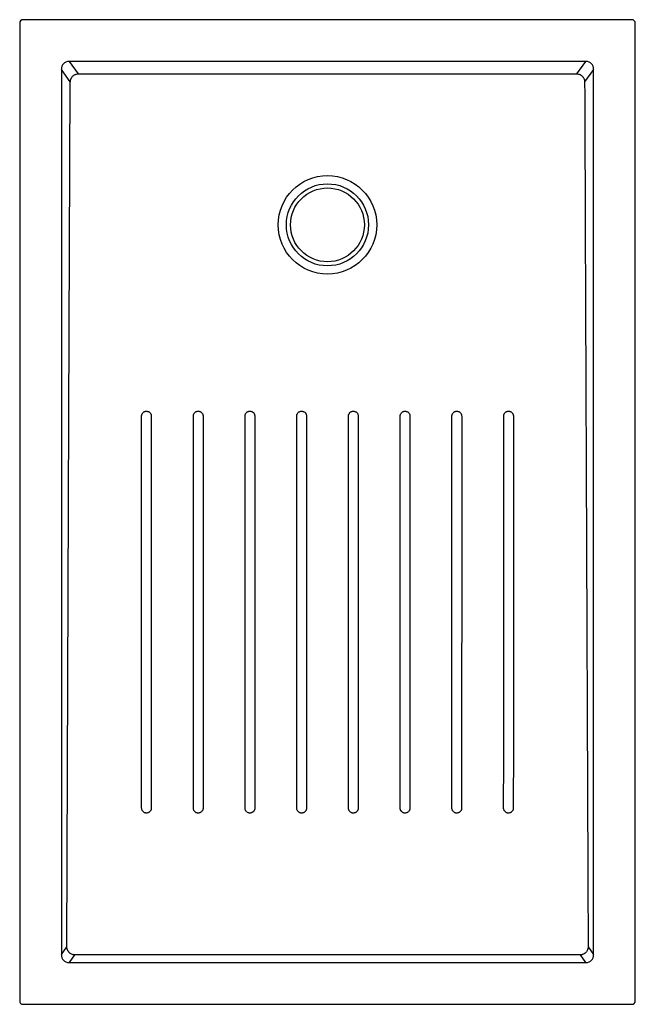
# Model space of a CAD drawing. Header units: millimetres. Extents: x 3998.24 to 3998.99, y 2478.96 to 2480.16.
import ezdxf

# ---------------------------------------------------------------- set-up
doc = ezdxf.new("R2010")
doc.units = ezdxf.units.MM
doc.layers.add('SANINDUSA', color=3, linetype='Continuous')

msp = doc.modelspace()

# ---------------------------------------------------------------- linework, layer by layer
at = {"layer": 'SANINDUSA'}
for p, q in [((3998.2385, 2480.1551), (3998.2385, 2478.9631)), ((3998.9845, 2480.1591), (3998.2425, 2480.1591)), ((3998.9885, 2478.9631), (3998.9885, 2480.1551)), ((3998.9284, 2480.1082), (3998.2987, 2480.1082)), ((3998.2987, 2480.1082), (3998.3098, 2480.0931)), ((3998.9173, 2480.0931), (3998.9284, 2480.1082)), ((3998.2893, 2480.0983), (3998.2893, 2479.0199)), ((3998.3002, 2480.0835), (3998.2893, 2480.0983)), ((3998.9377, 2480.0983), (3998.9268, 2480.0835)), ((3998.9377, 2479.0199), (3998.9377, 2480.0983)), ((3998.2893, 2479.0199), (3998.296, 2479.029)), ((3998.9311, 2479.029), (3998.9377, 2479.0199)), ((3998.3055, 2479.0193), (3998.2987, 2479.0101)), ((3998.2987, 2479.0101), (3998.9284, 2479.0101)), ((3998.9284, 2479.0101), (3998.9216, 2479.0193)), ((3998.2425, 2478.9591), (3998.9845, 2478.9591))]:
    msp.add_line(p, q, dxfattribs=at)
at = {"layer": 'SANINDUSA', "flags": 128}
for points in [[(3998.296, 2479.029), (3998.2973, 2479.3528), (3998.2986, 2479.6766), (3998.3002, 2480.0835)], [(3998.3871, 2479.1981), (3998.3871, 2479.2081), (3998.3871, 2479.2481), (3998.3871, 2479.4081), (3998.3871, 2479.6761)], [(3998.4501, 2479.1981), (3998.4501, 2479.2081), (3998.4501, 2479.2481), (3998.4501, 2479.408), (3998.4501, 2479.6761)], [(3998.5131, 2479.1981), (3998.5131, 2479.2081), (3998.5131, 2479.2481), (3998.5131, 2479.408), (3998.5131, 2479.6761)], [(3998.5761, 2479.1981), (3998.5761, 2479.2081), (3998.5761, 2479.2481), (3998.5761, 2479.408), (3998.5761, 2479.6761)], [(3998.5879, 2479.6761), (3998.5879, 2479.6661), (3998.5879, 2479.6261), (3998.5879, 2479.5861), (3998.5879, 2479.4261), (3998.5879, 2479.1981)], [(3998.6391, 2479.1981), (3998.6391, 2479.2081), (3998.6391, 2479.2481), (3998.6391, 2479.408), (3998.6391, 2479.6761)], [(3998.7021, 2479.1981), (3998.7021, 2479.2081), (3998.7021, 2479.2481), (3998.7022, 2479.408), (3998.7022, 2479.6761)], [(3998.7651, 2479.1981), (3998.7651, 2479.2081), (3998.7651, 2479.2481), (3998.7652, 2479.408), (3998.7652, 2479.6761)], [(3998.8281, 2479.1981), (3998.8281, 2479.2081), (3998.8282, 2479.2481), (3998.8282, 2479.4081), (3998.8282, 2479.6761)], [(3998.9216, 2479.0193), (3998.7596, 2479.0193), (3998.5977, 2479.0193), (3998.3055, 2479.0193)]]:
    msp.add_lwpolyline(points, dxfattribs=at)
at = {"layer": 'SANINDUSA'}
for radius in [0.06, 0.05, 0.045]:
    msp.add_circle((3998.6135, 2479.9091), radius, dxfattribs=at)
for centre, major_axis, ratio, start_param, end_param in [((3998.2425, 2480.1551), (0.00283, -0.00283), 0.999805, 2.356292, 3.926893), ((3998.9845, 2480.1551), (-0.00283, -0.00283), 0.999805, 2.356292, 3.926893), ((3998.3, 2480.097), (-0.00695, 0.00944), 0.853352, 5.692293, 7.174452), ((3998.9271, 2480.097), (0.00695, 0.00944), 0.853352, 5.391918, 6.874077), ((3998.3, 2479.0212), (0.00695, 0.00944), 0.853352, 2.250326, 3.732485), ((3998.9271, 2479.0212), (-0.00695, 0.00944), 0.853352, 2.550701, 4.03286), ((3998.2425, 2478.9631), (0.00283, 0.00283), 0.999805, 2.356292, 3.926893), ((3998.9845, 2478.9631), (-0.00283, 0.00283), 0.999805, 2.356292, 3.926893)]:
    msp.add_ellipse(centre, major_axis=major_axis, ratio=ratio, start_param=start_param, end_param=end_param, dxfattribs=at)
for points, knots in [([(3998.3002, 2480.0835), (3998.3002, 2480.0842), (3998.3003, 2480.0848), (3998.3005, 2480.0857), (3998.3006, 2480.086), (3998.3008, 2480.0866), (3998.301, 2480.0872), (3998.3013, 2480.0877), (3998.3016, 2480.0883), (3998.3017, 2480.0885), (3998.3022, 2480.0893), (3998.3026, 2480.0898), (3998.3035, 2480.0907), (3998.304, 2480.0911), (3998.305, 2480.0918), (3998.3056, 2480.0921), (3998.3064, 2480.0924), (3998.3067, 2480.0926), (3998.3073, 2480.0927), (3998.3076, 2480.0928), (3998.3085, 2480.093), (3998.3091, 2480.0931), (3998.3098, 2480.0931)], [0, 0, 0, 0, 0.125, 0.125, 0.1875, 0.1875, 0.25, 0.3125, 0.3125, 0.375, 0.375, 0.5, 0.5, 0.625, 0.625, 0.75, 0.75, 0.8125, 0.8125, 0.875, 0.875, 1, 1, 1, 1]), ([(3998.3098, 2480.0931), (3998.3604, 2480.0931), (3998.411, 2480.0931), (3998.487, 2480.0931), (3998.5123, 2480.0931), (3998.5629, 2480.0931), (3998.5882, 2480.0931), (3998.6389, 2480.0931), (3998.6642, 2480.0931), (3998.7148, 2480.0931), (3998.7401, 2480.0931), (3998.8161, 2480.0931), (3998.8667, 2480.0931), (3998.9173, 2480.0931)], [0, 0, 0, 0, 0.25, 0.25, 0.375, 0.375, 0.5, 0.5, 0.625, 0.625, 0.75, 0.75, 1, 1, 1, 1]), ([(3998.9173, 2480.0931), (3998.9179, 2480.0931), (3998.9186, 2480.093), (3998.9198, 2480.0928), (3998.9204, 2480.0926), (3998.9212, 2480.0922), (3998.9215, 2480.0921), (3998.9221, 2480.0918), (3998.9223, 2480.0916), (3998.9231, 2480.0911), (3998.9236, 2480.0907), (3998.9242, 2480.09), (3998.9244, 2480.0898), (3998.9248, 2480.0893), (3998.925, 2480.089), (3998.9255, 2480.0883), (3998.9258, 2480.0877), (3998.9262, 2480.0869), (3998.9263, 2480.0866), (3998.9265, 2480.086), (3998.9266, 2480.0857), (3998.9268, 2480.0848), (3998.9268, 2480.0842), (3998.9268, 2480.0835)], [0, 0, 0, 0, 0.125, 0.125, 0.25, 0.25, 0.3125, 0.3125, 0.375, 0.375, 0.5, 0.5, 0.5625, 0.5625, 0.625, 0.625, 0.75, 0.75, 0.8125, 0.8125, 0.875, 0.875, 1, 1, 1, 1]), ([(3998.9268, 2480.0835), (3998.9272, 2479.9957), (3998.9275, 2479.9078), (3998.9282, 2479.732), (3998.9286, 2479.6441), (3998.9296, 2479.3805), (3998.9304, 2479.2047), (3998.9311, 2479.029)], [0, 0, 0, 0, 0.25, 0.25, 0.5, 0.5, 1, 1, 1, 1]), ([(3998.3871, 2479.6761), (3998.3871, 2479.6765), (3998.3871, 2479.6769), (3998.3872, 2479.6774), (3998.3873, 2479.6776), (3998.3874, 2479.678), (3998.3875, 2479.6782), (3998.3877, 2479.6787), (3998.3879, 2479.679), (3998.3883, 2479.6797), (3998.3885, 2479.68), (3998.3891, 2479.6805), (3998.3894, 2479.6808), (3998.3899, 2479.6811), (3998.39, 2479.6812), (3998.3904, 2479.6814), (3998.3906, 2479.6815), (3998.3911, 2479.6817), (3998.3915, 2479.6818), (3998.3922, 2479.6819), (3998.3926, 2479.682), (3998.393, 2479.682)], [0, 0, 0, 0, 0.125, 0.125, 0.1875, 0.1875, 0.25, 0.25, 0.375, 0.375, 0.5, 0.5, 0.625, 0.625, 0.6875, 0.6875, 0.75, 0.75, 0.875, 0.875, 1, 1, 1, 1]), ([(3998.393, 2479.682), (3998.3934, 2479.682), (3998.3938, 2479.6819), (3998.3943, 2479.6818), (3998.3945, 2479.6818), (3998.3949, 2479.6817), (3998.3951, 2479.6816), (3998.3956, 2479.6814), (3998.3959, 2479.6812), (3998.3966, 2479.6808), (3998.3969, 2479.6805), (3998.3974, 2479.68), (3998.3977, 2479.6797), (3998.398, 2479.6792), (3998.3981, 2479.679), (3998.3983, 2479.6787), (3998.3984, 2479.6785), (3998.3986, 2479.678), (3998.3987, 2479.6776), (3998.3989, 2479.6769), (3998.3989, 2479.6765), (3998.3989, 2479.6761)], [0, 0, 0, 0, 0.125, 0.125, 0.1875, 0.1875, 0.25, 0.25, 0.375, 0.375, 0.5, 0.5, 0.625, 0.625, 0.6875, 0.6875, 0.75, 0.75, 0.875, 0.875, 1, 1, 1, 1]), ([(3998.4501, 2479.6761), (3998.4501, 2479.6765), (3998.4501, 2479.6769), (3998.4503, 2479.6774), (3998.4503, 2479.6776), (3998.4504, 2479.678), (3998.4505, 2479.6782), (3998.4507, 2479.6787), (3998.4509, 2479.679), (3998.4513, 2479.6797), (3998.4516, 2479.68), (3998.4521, 2479.6805), (3998.4524, 2479.6808), (3998.4529, 2479.6811), (3998.453, 2479.6812), (3998.4534, 2479.6814), (3998.4536, 2479.6815), (3998.4541, 2479.6817), (3998.4545, 2479.6818), (3998.4552, 2479.6819), (3998.4556, 2479.682), (3998.456, 2479.682)], [0, 0, 0, 0, 0.125, 0.125, 0.1875, 0.1875, 0.25, 0.25, 0.375, 0.375, 0.5, 0.5, 0.625, 0.625, 0.6875, 0.6875, 0.75, 0.75, 0.875, 0.875, 1, 1, 1, 1]), ([(3998.456, 2479.682), (3998.4564, 2479.682), (3998.4568, 2479.6819), (3998.4573, 2479.6818), (3998.4575, 2479.6818), (3998.4579, 2479.6817), (3998.4581, 2479.6816), (3998.4586, 2479.6814), (3998.459, 2479.6812), (3998.4596, 2479.6808), (3998.4599, 2479.6805), (3998.4604, 2479.68), (3998.4607, 2479.6797), (3998.461, 2479.6792), (3998.4611, 2479.679), (3998.4613, 2479.6787), (3998.4614, 2479.6785), (3998.4616, 2479.678), (3998.4617, 2479.6776), (3998.4619, 2479.6769), (3998.4619, 2479.6765), (3998.4619, 2479.6761)], [0, 0, 0, 0, 0.125, 0.125, 0.1875, 0.1875, 0.25, 0.25, 0.375, 0.375, 0.5, 0.5, 0.625, 0.625, 0.6875, 0.6875, 0.75, 0.75, 0.875, 0.875, 1, 1, 1, 1]), ([(3998.5131, 2479.6761), (3998.5131, 2479.6765), (3998.5132, 2479.6769), (3998.5133, 2479.6774), (3998.5133, 2479.6776), (3998.5134, 2479.678), (3998.5135, 2479.6782), (3998.5137, 2479.6787), (3998.5139, 2479.679), (3998.5143, 2479.6797), (3998.5146, 2479.68), (3998.5151, 2479.6805), (3998.5154, 2479.6808), (3998.5159, 2479.6811), (3998.5161, 2479.6812), (3998.5164, 2479.6814), (3998.5166, 2479.6815), (3998.5171, 2479.6817), (3998.5175, 2479.6818), (3998.5182, 2479.6819), (3998.5186, 2479.682), (3998.519, 2479.682)], [0, 0, 0, 0, 0.125, 0.125, 0.1875, 0.1875, 0.25, 0.25, 0.375, 0.375, 0.5, 0.5, 0.625, 0.625, 0.6875, 0.6875, 0.75, 0.75, 0.875, 0.875, 1, 1, 1, 1]), ([(3998.519, 2479.682), (3998.5194, 2479.682), (3998.5198, 2479.6819), (3998.5204, 2479.6818), (3998.5205, 2479.6818), (3998.5209, 2479.6817), (3998.5211, 2479.6816), (3998.5216, 2479.6814), (3998.522, 2479.6812), (3998.5226, 2479.6808), (3998.5229, 2479.6805), (3998.5235, 2479.68), (3998.5237, 2479.6797), (3998.524, 2479.6792), (3998.5241, 2479.679), (3998.5243, 2479.6787), (3998.5244, 2479.6785), (3998.5246, 2479.678), (3998.5247, 2479.6776), (3998.5249, 2479.6769), (3998.5249, 2479.6765), (3998.5249, 2479.6761)], [0, 0, 0, 0, 0.125, 0.125, 0.1875, 0.1875, 0.25, 0.25, 0.375, 0.375, 0.5, 0.5, 0.625, 0.625, 0.6875, 0.6875, 0.75, 0.75, 0.875, 0.875, 1, 1, 1, 1]), ([(3998.5761, 2479.6761), (3998.5761, 2479.6765), (3998.5762, 2479.6769), (3998.5763, 2479.6774), (3998.5763, 2479.6776), (3998.5764, 2479.678), (3998.5765, 2479.6782), (3998.5767, 2479.6787), (3998.5769, 2479.679), (3998.5773, 2479.6797), (3998.5776, 2479.68), (3998.5781, 2479.6805), (3998.5784, 2479.6808), (3998.5789, 2479.6811), (3998.5791, 2479.6812), (3998.5794, 2479.6814), (3998.5796, 2479.6815), (3998.5801, 2479.6817), (3998.5805, 2479.6818), (3998.5813, 2479.6819), (3998.5816, 2479.682), (3998.582, 2479.682)], [0, 0, 0, 0, 0.125, 0.125, 0.1875, 0.1875, 0.25, 0.25, 0.375, 0.375, 0.5, 0.5, 0.625, 0.625, 0.6875, 0.6875, 0.75, 0.75, 0.875, 0.875, 1, 1, 1, 1]), ([(3998.582, 2479.682), (3998.5824, 2479.682), (3998.5828, 2479.6819), (3998.5834, 2479.6818), (3998.5836, 2479.6818), (3998.5839, 2479.6817), (3998.5841, 2479.6816), (3998.5846, 2479.6814), (3998.585, 2479.6812), (3998.5856, 2479.6808), (3998.5859, 2479.6805), (3998.5865, 2479.68), (3998.5867, 2479.6797), (3998.587, 2479.6792), (3998.5871, 2479.679), (3998.5873, 2479.6787), (3998.5874, 2479.6785), (3998.5876, 2479.678), (3998.5877, 2479.6776), (3998.5879, 2479.6769), (3998.5879, 2479.6765), (3998.5879, 2479.6761)], [0, 0, 0, 0, 0.125, 0.125, 0.1875, 0.1875, 0.25, 0.25, 0.375, 0.375, 0.5, 0.5, 0.625, 0.625, 0.6875, 0.6875, 0.75, 0.75, 0.875, 0.875, 1, 1, 1, 1]), ([(3998.6391, 2479.6761), (3998.6391, 2479.6765), (3998.6392, 2479.6769), (3998.6393, 2479.6774), (3998.6393, 2479.6776), (3998.6395, 2479.678), (3998.6395, 2479.6782), (3998.6397, 2479.6787), (3998.6399, 2479.679), (3998.6404, 2479.6797), (3998.6406, 2479.68), (3998.6411, 2479.6805), (3998.6414, 2479.6808), (3998.6419, 2479.6811), (3998.6421, 2479.6812), (3998.6424, 2479.6814), (3998.6426, 2479.6815), (3998.6431, 2479.6817), (3998.6435, 2479.6818), (3998.6443, 2479.6819), (3998.6447, 2479.682), (3998.645, 2479.682)], [0, 0, 0, 0, 0.125, 0.125, 0.1875, 0.1875, 0.25, 0.25, 0.375, 0.375, 0.5, 0.5, 0.625, 0.625, 0.6875, 0.6875, 0.75, 0.75, 0.875, 0.875, 1, 1, 1, 1]), ([(3998.645, 2479.682), (3998.6454, 2479.682), (3998.6458, 2479.6819), (3998.6464, 2479.6818), (3998.6466, 2479.6818), (3998.6469, 2479.6817), (3998.6471, 2479.6816), (3998.6477, 2479.6814), (3998.648, 2479.6812), (3998.6486, 2479.6808), (3998.6489, 2479.6805), (3998.6495, 2479.68), (3998.6497, 2479.6797), (3998.6501, 2479.6792), (3998.6502, 2479.679), (3998.6503, 2479.6787), (3998.6504, 2479.6785), (3998.6506, 2479.678), (3998.6508, 2479.6776), (3998.6509, 2479.6769), (3998.6509, 2479.6765), (3998.6509, 2479.6761)], [0, 0, 0, 0, 0.125, 0.125, 0.1875, 0.1875, 0.25, 0.25, 0.375, 0.375, 0.5, 0.5, 0.625, 0.625, 0.6875, 0.6875, 0.75, 0.75, 0.875, 0.875, 1, 1, 1, 1]), ([(3998.7022, 2479.6761), (3998.7022, 2479.6765), (3998.7022, 2479.6769), (3998.7023, 2479.6774), (3998.7024, 2479.6776), (3998.7025, 2479.678), (3998.7025, 2479.6782), (3998.7028, 2479.6787), (3998.7029, 2479.679), (3998.7034, 2479.6797), (3998.7036, 2479.68), (3998.7042, 2479.6805), (3998.7045, 2479.6808), (3998.7049, 2479.6811), (3998.7051, 2479.6812), (3998.7054, 2479.6814), (3998.7056, 2479.6815), (3998.7062, 2479.6817), (3998.7065, 2479.6818), (3998.7073, 2479.6819), (3998.7077, 2479.682), (3998.7081, 2479.682)], [0, 0, 0, 0, 0.125, 0.125, 0.1875, 0.1875, 0.25, 0.25, 0.375, 0.375, 0.5, 0.5, 0.625, 0.625, 0.6875, 0.6875, 0.75, 0.75, 0.875, 0.875, 1, 1, 1, 1]), ([(3998.7081, 2479.682), (3998.7085, 2479.682), (3998.7088, 2479.6819), (3998.7094, 2479.6818), (3998.7096, 2479.6818), (3998.71, 2479.6817), (3998.7101, 2479.6816), (3998.7107, 2479.6814), (3998.711, 2479.6812), (3998.7117, 2479.6808), (3998.712, 2479.6805), (3998.7125, 2479.68), (3998.7127, 2479.6797), (3998.7131, 2479.6792), (3998.7132, 2479.679), (3998.7134, 2479.6787), (3998.7134, 2479.6785), (3998.7137, 2479.678), (3998.7138, 2479.6776), (3998.7139, 2479.6769), (3998.714, 2479.6765), (3998.714, 2479.6761)], [0, 0, 0, 0, 0.125, 0.125, 0.1875, 0.1875, 0.25, 0.25, 0.375, 0.375, 0.5, 0.5, 0.625, 0.625, 0.6875, 0.6875, 0.75, 0.75, 0.875, 0.875, 1, 1, 1, 1]), ([(3998.7652, 2479.6761), (3998.7652, 2479.6765), (3998.7652, 2479.6769), (3998.7653, 2479.6774), (3998.7654, 2479.6776), (3998.7655, 2479.678), (3998.7655, 2479.6782), (3998.7658, 2479.6787), (3998.766, 2479.679), (3998.7664, 2479.6797), (3998.7666, 2479.68), (3998.7672, 2479.6805), (3998.7675, 2479.6808), (3998.768, 2479.6811), (3998.7681, 2479.6812), (3998.7685, 2479.6814), (3998.7686, 2479.6815), (3998.7692, 2479.6817), (3998.7695, 2479.6818), (3998.7703, 2479.6819), (3998.7707, 2479.682), (3998.7711, 2479.682)], [0, 0, 0, 0, 0.125, 0.125, 0.1875, 0.1875, 0.25, 0.25, 0.375, 0.375, 0.5, 0.5, 0.625, 0.625, 0.6875, 0.6875, 0.75, 0.75, 0.875, 0.875, 1, 1, 1, 1]), ([(3998.7711, 2479.682), (3998.7715, 2479.682), (3998.7718, 2479.6819), (3998.7724, 2479.6818), (3998.7726, 2479.6818), (3998.773, 2479.6817), (3998.7732, 2479.6816), (3998.7737, 2479.6814), (3998.774, 2479.6812), (3998.7747, 2479.6808), (3998.775, 2479.6805), (3998.7755, 2479.68), (3998.7758, 2479.6797), (3998.7761, 2479.6792), (3998.7762, 2479.679), (3998.7764, 2479.6787), (3998.7764, 2479.6785), (3998.7767, 2479.678), (3998.7768, 2479.6776), (3998.7769, 2479.6769), (3998.777, 2479.6765), (3998.777, 2479.6761)], [0, 0, 0, 0, 0.125, 0.125, 0.1875, 0.1875, 0.25, 0.25, 0.375, 0.375, 0.5, 0.5, 0.625, 0.625, 0.6875, 0.6875, 0.75, 0.75, 0.875, 0.875, 1, 1, 1, 1]), ([(3998.8282, 2479.6761), (3998.8282, 2479.6765), (3998.8282, 2479.6769), (3998.8283, 2479.6774), (3998.8284, 2479.6776), (3998.8285, 2479.678), (3998.8286, 2479.6782), (3998.8288, 2479.6787), (3998.829, 2479.679), (3998.8294, 2479.6797), (3998.8296, 2479.68), (3998.8302, 2479.6805), (3998.8305, 2479.6808), (3998.831, 2479.6811), (3998.8311, 2479.6812), (3998.8315, 2479.6814), (3998.8316, 2479.6815), (3998.8322, 2479.6817), (3998.8325, 2479.6818), (3998.8333, 2479.6819), (3998.8337, 2479.682), (3998.8341, 2479.682)], [0, 0, 0, 0, 0.125, 0.125, 0.1875, 0.1875, 0.25, 0.25, 0.375, 0.375, 0.5, 0.5, 0.625, 0.625, 0.6875, 0.6875, 0.75, 0.75, 0.875, 0.875, 1, 1, 1, 1]), ([(3998.8341, 2479.682), (3998.8345, 2479.682), (3998.8349, 2479.6819), (3998.8354, 2479.6818), (3998.8356, 2479.6818), (3998.836, 2479.6817), (3998.8362, 2479.6816), (3998.8367, 2479.6814), (3998.837, 2479.6812), (3998.8377, 2479.6808), (3998.838, 2479.6805), (3998.8385, 2479.68), (3998.8388, 2479.6797), (3998.8391, 2479.6792), (3998.8392, 2479.679), (3998.8394, 2479.6787), (3998.8395, 2479.6785), (3998.8397, 2479.678), (3998.8398, 2479.6776), (3998.8399, 2479.6769), (3998.84, 2479.6765), (3998.84, 2479.6761)], [0, 0, 0, 0, 0.125, 0.125, 0.1875, 0.1875, 0.25, 0.25, 0.375, 0.375, 0.5, 0.5, 0.625, 0.625, 0.6875, 0.6875, 0.75, 0.75, 0.875, 0.875, 1, 1, 1, 1]), ([(3998.3989, 2479.6761), (3998.3989, 2479.6363), (3998.3989, 2479.5964), (3998.3989, 2479.5168), (3998.3989, 2479.4769), (3998.3989, 2479.3574), (3998.3989, 2479.2778), (3998.3989, 2479.1981)], [0, 0, 0, 0, 0.25, 0.25, 0.5, 0.5, 1, 1, 1, 1]), ([(3998.4619, 2479.6761), (3998.4619, 2479.6562), (3998.4619, 2479.6363), (3998.4619, 2479.5964), (3998.4619, 2479.5765), (3998.4619, 2479.5168), (3998.4619, 2479.4769), (3998.4619, 2479.3574), (3998.4619, 2479.2777), (3998.4619, 2479.1981)], [0, 0, 0, 0, 0.125, 0.125, 0.25, 0.25, 0.5, 0.5, 1, 1, 1, 1]), ([(3998.5249, 2479.6761), (3998.5249, 2479.6562), (3998.5249, 2479.6362), (3998.5249, 2479.5964), (3998.5249, 2479.5765), (3998.5249, 2479.5167), (3998.5249, 2479.4769), (3998.5249, 2479.3574), (3998.5249, 2479.2777), (3998.5249, 2479.1981)], [0, 0, 0, 0, 0.125, 0.125, 0.25, 0.25, 0.5, 0.5, 1, 1, 1, 1]), ([(3998.6509, 2479.6761), (3998.6509, 2479.6727), (3998.6509, 2479.6694), (3998.6509, 2479.6661), (3998.6509, 2479.6528), (3998.6509, 2479.6394), (3998.6509, 2479.6261), (3998.6509, 2479.5994), (3998.6509, 2479.5728), (3998.6509, 2479.5461), (3998.6509, 2479.4301), (3998.6509, 2479.3141), (3998.6509, 2479.1981)], [0, 0, 0, 0, 0.01, 0.01, 0.01, 0.05, 0.05, 0.05, 0.13, 0.13, 0.13, 0.4781193, 0.4781193, 0.4781193, 0.4781193]), ([(3998.714, 2479.6761), (3998.714, 2479.6362), (3998.714, 2479.5964), (3998.714, 2479.5167), (3998.714, 2479.4769), (3998.7139, 2479.3574), (3998.7139, 2479.2777), (3998.7139, 2479.1981)], [0, 0, 0, 0, 0.25, 0.25, 0.5, 0.5, 1, 1, 1, 1]), ([(3998.777, 2479.6761), (3998.777, 2479.6562), (3998.777, 2479.6363), (3998.777, 2479.5964), (3998.777, 2479.5765), (3998.777, 2479.5168), (3998.777, 2479.4769), (3998.777, 2479.3574), (3998.7769, 2479.2778), (3998.7769, 2479.1981)], [0, 0, 0, 0, 0.125, 0.125, 0.25, 0.25, 0.5, 0.5, 1, 1, 1, 1]), ([(3998.84, 2479.6761), (3998.84, 2479.6363), (3998.84, 2479.5964), (3998.84, 2479.5168), (3998.84, 2479.4769), (3998.84, 2479.3574), (3998.84, 2479.2778), (3998.8399, 2479.1981)], [0, 0, 0, 0, 0.25, 0.25, 0.5, 0.5, 1, 1, 1, 1]), ([(3998.393, 2479.1922), (3998.3926, 2479.1922), (3998.3923, 2479.1922), (3998.3917, 2479.1923), (3998.3915, 2479.1924), (3998.3911, 2479.1925), (3998.3909, 2479.1926), (3998.3904, 2479.1928), (3998.3901, 2479.193), (3998.3894, 2479.1934), (3998.3891, 2479.1936), (3998.3886, 2479.1942), (3998.3883, 2479.1945), (3998.388, 2479.195), (3998.3879, 2479.1951), (3998.3877, 2479.1955), (3998.3877, 2479.1956), (3998.3874, 2479.1962), (3998.3873, 2479.1966), (3998.3872, 2479.1973), (3998.3871, 2479.1977), (3998.3871, 2479.1981)], [0, 0, 0, 0, 0.125, 0.125, 0.1875, 0.1875, 0.25, 0.25, 0.375, 0.375, 0.5, 0.5, 0.625, 0.625, 0.6875, 0.6875, 0.75, 0.75, 0.875, 0.875, 1, 1, 1, 1]), ([(3998.3989, 2479.1981), (3998.3989, 2479.1977), (3998.3989, 2479.1973), (3998.3988, 2479.1967), (3998.3987, 2479.1966), (3998.3986, 2479.1962), (3998.3985, 2479.196), (3998.3983, 2479.1955), (3998.3981, 2479.1951), (3998.3977, 2479.1945), (3998.3975, 2479.1942), (3998.3969, 2479.1936), (3998.3966, 2479.1934), (3998.3961, 2479.1931), (3998.396, 2479.193), (3998.3956, 2479.1928), (3998.3955, 2479.1927), (3998.3949, 2479.1925), (3998.3946, 2479.1924), (3998.3938, 2479.1922), (3998.3934, 2479.1922), (3998.393, 2479.1922)], [0, 0, 0, 0, 0.125, 0.125, 0.1875, 0.1875, 0.25, 0.25, 0.375, 0.375, 0.5, 0.5, 0.625, 0.625, 0.6875, 0.6875, 0.75, 0.75, 0.875, 0.875, 1, 1, 1, 1]), ([(3998.456, 2479.1922), (3998.4556, 2479.1922), (3998.4553, 2479.1922), (3998.4547, 2479.1923), (3998.4545, 2479.1924), (3998.4541, 2479.1925), (3998.4539, 2479.1926), (3998.4534, 2479.1928), (3998.4531, 2479.193), (3998.4524, 2479.1934), (3998.4521, 2479.1936), (3998.4516, 2479.1942), (3998.4513, 2479.1945), (3998.451, 2479.195), (3998.4509, 2479.1951), (3998.4507, 2479.1955), (3998.4507, 2479.1956), (3998.4504, 2479.1962), (3998.4503, 2479.1965), (3998.4502, 2479.1973), (3998.4501, 2479.1977), (3998.4501, 2479.1981)], [0, 0, 0, 0, 0.125, 0.125, 0.1875, 0.1875, 0.25, 0.25, 0.375, 0.375, 0.5, 0.5, 0.625, 0.625, 0.6875, 0.6875, 0.75, 0.75, 0.875, 0.875, 1, 1, 1, 1]), ([(3998.4619, 2479.1981), (3998.4619, 2479.1977), (3998.4619, 2479.1973), (3998.4618, 2479.1967), (3998.4617, 2479.1966), (3998.4616, 2479.1962), (3998.4616, 2479.196), (3998.4613, 2479.1955), (3998.4611, 2479.1951), (3998.4607, 2479.1945), (3998.4605, 2479.1942), (3998.4599, 2479.1936), (3998.4596, 2479.1934), (3998.4591, 2479.1931), (3998.459, 2479.193), (3998.4586, 2479.1928), (3998.4585, 2479.1927), (3998.4579, 2479.1925), (3998.4576, 2479.1924), (3998.4568, 2479.1922), (3998.4564, 2479.1922), (3998.456, 2479.1922)], [0, 0, 0, 0, 0.125, 0.125, 0.1875, 0.1875, 0.25, 0.25, 0.375, 0.375, 0.5, 0.5, 0.625, 0.625, 0.6875, 0.6875, 0.75, 0.75, 0.875, 0.875, 1, 1, 1, 1]), ([(3998.519, 2479.1922), (3998.5186, 2479.1922), (3998.5183, 2479.1922), (3998.5177, 2479.1923), (3998.5175, 2479.1924), (3998.5171, 2479.1925), (3998.517, 2479.1926), (3998.5164, 2479.1928), (3998.5161, 2479.193), (3998.5154, 2479.1934), (3998.5151, 2479.1936), (3998.5146, 2479.1942), (3998.5143, 2479.1945), (3998.514, 2479.195), (3998.5139, 2479.1951), (3998.5137, 2479.1955), (3998.5137, 2479.1956), (3998.5134, 2479.1962), (3998.5133, 2479.1965), (3998.5132, 2479.1973), (3998.5131, 2479.1977), (3998.5131, 2479.1981)], [0, 0, 0, 0, 0.125, 0.125, 0.1875, 0.1875, 0.25, 0.25, 0.375, 0.375, 0.5, 0.5, 0.625, 0.625, 0.6875, 0.6875, 0.75, 0.75, 0.875, 0.875, 1, 1, 1, 1]), ([(3998.5249, 2479.1981), (3998.5249, 2479.1977), (3998.5249, 2479.1973), (3998.5248, 2479.1967), (3998.5247, 2479.1966), (3998.5246, 2479.1962), (3998.5246, 2479.196), (3998.5243, 2479.1955), (3998.5242, 2479.1951), (3998.5237, 2479.1945), (3998.5235, 2479.1942), (3998.5229, 2479.1936), (3998.5226, 2479.1934), (3998.5222, 2479.1931), (3998.522, 2479.193), (3998.5216, 2479.1928), (3998.5215, 2479.1927), (3998.5209, 2479.1925), (3998.5206, 2479.1924), (3998.5198, 2479.1922), (3998.5194, 2479.1922), (3998.519, 2479.1922)], [0, 0, 0, 0, 0.125, 0.125, 0.1875, 0.1875, 0.25, 0.25, 0.375, 0.375, 0.5, 0.5, 0.625, 0.625, 0.6875, 0.6875, 0.75, 0.75, 0.875, 0.875, 1, 1, 1, 1]), ([(3998.582, 2479.1922), (3998.5816, 2479.1922), (3998.5813, 2479.1922), (3998.5807, 2479.1923), (3998.5805, 2479.1924), (3998.5801, 2479.1925), (3998.58, 2479.1926), (3998.5794, 2479.1928), (3998.5791, 2479.193), (3998.5784, 2479.1934), (3998.5781, 2479.1936), (3998.5776, 2479.1942), (3998.5773, 2479.1945), (3998.577, 2479.195), (3998.5769, 2479.1951), (3998.5767, 2479.1955), (3998.5767, 2479.1956), (3998.5764, 2479.1962), (3998.5763, 2479.1965), (3998.5762, 2479.1973), (3998.5761, 2479.1977), (3998.5761, 2479.1981)], [0, 0, 0, 0, 0.125, 0.125, 0.1875, 0.1875, 0.25, 0.25, 0.375, 0.375, 0.5, 0.5, 0.625, 0.625, 0.6875, 0.6875, 0.75, 0.75, 0.875, 0.875, 1, 1, 1, 1]), ([(3998.5879, 2479.1981), (3998.5879, 2479.1977), (3998.5879, 2479.1973), (3998.5878, 2479.1967), (3998.5877, 2479.1966), (3998.5876, 2479.1962), (3998.5876, 2479.196), (3998.5873, 2479.1955), (3998.5872, 2479.1951), (3998.5867, 2479.1945), (3998.5865, 2479.1942), (3998.5859, 2479.1936), (3998.5856, 2479.1934), (3998.5852, 2479.1931), (3998.585, 2479.193), (3998.5846, 2479.1928), (3998.5845, 2479.1927), (3998.5839, 2479.1925), (3998.5836, 2479.1924), (3998.5828, 2479.1922), (3998.5824, 2479.1922), (3998.582, 2479.1922)], [0, 0, 0, 0, 0.125, 0.125, 0.1875, 0.1875, 0.25, 0.25, 0.375, 0.375, 0.5, 0.5, 0.625, 0.625, 0.6875, 0.6875, 0.75, 0.75, 0.875, 0.875, 1, 1, 1, 1]), ([(3998.645, 2479.1922), (3998.6446, 2479.1922), (3998.6443, 2479.1922), (3998.6437, 2479.1923), (3998.6435, 2479.1924), (3998.6431, 2479.1925), (3998.643, 2479.1926), (3998.6424, 2479.1928), (3998.6421, 2479.193), (3998.6414, 2479.1934), (3998.6411, 2479.1936), (3998.6406, 2479.1942), (3998.6404, 2479.1945), (3998.64, 2479.195), (3998.6399, 2479.1951), (3998.6397, 2479.1955), (3998.6397, 2479.1956), (3998.6394, 2479.1962), (3998.6393, 2479.1965), (3998.6392, 2479.1973), (3998.6391, 2479.1977), (3998.6391, 2479.1981)], [0, 0, 0, 0, 0.125, 0.125, 0.1875, 0.1875, 0.25, 0.25, 0.375, 0.375, 0.5, 0.5, 0.625, 0.625, 0.6875, 0.6875, 0.75, 0.75, 0.875, 0.875, 1, 1, 1, 1]), ([(3998.6509, 2479.1981), (3998.6509, 2479.1977), (3998.6509, 2479.1973), (3998.6508, 2479.1967), (3998.6507, 2479.1966), (3998.6506, 2479.1962), (3998.6506, 2479.196), (3998.6503, 2479.1955), (3998.6502, 2479.1951), (3998.6497, 2479.1945), (3998.6495, 2479.1942), (3998.6489, 2479.1936), (3998.6486, 2479.1934), (3998.6482, 2479.1931), (3998.648, 2479.193), (3998.6477, 2479.1928), (3998.6475, 2479.1927), (3998.6469, 2479.1925), (3998.6466, 2479.1924), (3998.6458, 2479.1922), (3998.6454, 2479.1922), (3998.645, 2479.1922)], [0, 0, 0, 0, 0.125, 0.125, 0.1875, 0.1875, 0.25, 0.25, 0.375, 0.375, 0.5, 0.5, 0.625, 0.625, 0.6875, 0.6875, 0.75, 0.75, 0.875, 0.875, 1, 1, 1, 1]), ([(3998.708, 2479.1922), (3998.7077, 2479.1922), (3998.7073, 2479.1922), (3998.7067, 2479.1923), (3998.7065, 2479.1924), (3998.7061, 2479.1925), (3998.706, 2479.1926), (3998.7054, 2479.1928), (3998.7051, 2479.193), (3998.7044, 2479.1934), (3998.7041, 2479.1936), (3998.7036, 2479.1942), (3998.7034, 2479.1945), (3998.703, 2479.195), (3998.7029, 2479.1951), (3998.7028, 2479.1955), (3998.7027, 2479.1956), (3998.7024, 2479.1962), (3998.7023, 2479.1965), (3998.7022, 2479.1973), (3998.7021, 2479.1977), (3998.7021, 2479.1981)], [0, 0, 0, 0, 0.125, 0.125, 0.1875, 0.1875, 0.25, 0.25, 0.375, 0.375, 0.5, 0.5, 0.625, 0.625, 0.6875, 0.6875, 0.75, 0.75, 0.875, 0.875, 1, 1, 1, 1]), ([(3998.7139, 2479.1981), (3998.7139, 2479.1977), (3998.7139, 2479.1973), (3998.7138, 2479.1967), (3998.7137, 2479.1966), (3998.7136, 2479.1962), (3998.7136, 2479.196), (3998.7133, 2479.1955), (3998.7132, 2479.1951), (3998.7127, 2479.1945), (3998.7125, 2479.1942), (3998.7119, 2479.1936), (3998.7116, 2479.1934), (3998.7112, 2479.1931), (3998.711, 2479.193), (3998.7107, 2479.1928), (3998.7105, 2479.1927), (3998.71, 2479.1925), (3998.7096, 2479.1924), (3998.7088, 2479.1922), (3998.7084, 2479.1922), (3998.708, 2479.1922)], [0, 0, 0, 0, 0.125, 0.125, 0.1875, 0.1875, 0.25, 0.25, 0.375, 0.375, 0.5, 0.5, 0.625, 0.625, 0.6875, 0.6875, 0.75, 0.75, 0.875, 0.875, 1, 1, 1, 1]), ([(3998.771, 2479.1922), (3998.7707, 2479.1922), (3998.7703, 2479.1922), (3998.7697, 2479.1923), (3998.7695, 2479.1924), (3998.7692, 2479.1925), (3998.769, 2479.1926), (3998.7684, 2479.1928), (3998.7681, 2479.193), (3998.7675, 2479.1934), (3998.7671, 2479.1936), (3998.7666, 2479.1942), (3998.7664, 2479.1945), (3998.766, 2479.195), (3998.7659, 2479.1951), (3998.7658, 2479.1955), (3998.7657, 2479.1956), (3998.7655, 2479.1962), (3998.7653, 2479.1965), (3998.7652, 2479.1973), (3998.7651, 2479.1977), (3998.7651, 2479.1981)], [0, 0, 0, 0, 0.125, 0.125, 0.1875, 0.1875, 0.25, 0.25, 0.375, 0.375, 0.5, 0.5, 0.625, 0.625, 0.6875, 0.6875, 0.75, 0.75, 0.875, 0.875, 1, 1, 1, 1]), ([(3998.7769, 2479.1981), (3998.7769, 2479.1977), (3998.7769, 2479.1973), (3998.7768, 2479.1967), (3998.7767, 2479.1966), (3998.7766, 2479.1962), (3998.7766, 2479.196), (3998.7763, 2479.1955), (3998.7762, 2479.1951), (3998.7757, 2479.1945), (3998.7755, 2479.1942), (3998.7749, 2479.1936), (3998.7747, 2479.1934), (3998.7742, 2479.1931), (3998.774, 2479.193), (3998.7737, 2479.1928), (3998.7735, 2479.1927), (3998.773, 2479.1925), (3998.7726, 2479.1924), (3998.7718, 2479.1922), (3998.7714, 2479.1922), (3998.771, 2479.1922)], [0, 0, 0, 0, 0.125, 0.125, 0.1875, 0.1875, 0.25, 0.25, 0.375, 0.375, 0.5, 0.5, 0.625, 0.625, 0.6875, 0.6875, 0.75, 0.75, 0.875, 0.875, 1, 1, 1, 1]), ([(3998.834, 2479.1922), (3998.8337, 2479.1922), (3998.8333, 2479.1922), (3998.8327, 2479.1923), (3998.8325, 2479.1924), (3998.8322, 2479.1925), (3998.832, 2479.1926), (3998.8314, 2479.1928), (3998.8311, 2479.193), (3998.8305, 2479.1934), (3998.8302, 2479.1936), (3998.8296, 2479.1942), (3998.8294, 2479.1945), (3998.829, 2479.195), (3998.8289, 2479.1951), (3998.8288, 2479.1955), (3998.8287, 2479.1956), (3998.8285, 2479.1962), (3998.8283, 2479.1966), (3998.8282, 2479.1973), (3998.8281, 2479.1977), (3998.8281, 2479.1981)], [0, 0, 0, 0, 0.125, 0.125, 0.1875, 0.1875, 0.25, 0.25, 0.375, 0.375, 0.5, 0.5, 0.625, 0.625, 0.6875, 0.6875, 0.75, 0.75, 0.875, 0.875, 1, 1, 1, 1]), ([(3998.8399, 2479.1981), (3998.8399, 2479.1977), (3998.8399, 2479.1973), (3998.8398, 2479.1968), (3998.8398, 2479.1966), (3998.8396, 2479.1962), (3998.8396, 2479.196), (3998.8394, 2479.1955), (3998.8392, 2479.1951), (3998.8387, 2479.1945), (3998.8385, 2479.1942), (3998.8379, 2479.1936), (3998.8377, 2479.1934), (3998.8372, 2479.1931), (3998.837, 2479.193), (3998.8367, 2479.1928), (3998.8365, 2479.1927), (3998.836, 2479.1925), (3998.8356, 2479.1924), (3998.8348, 2479.1922), (3998.8344, 2479.1922), (3998.834, 2479.1922)], [0, 0, 0, 0, 0.125, 0.125, 0.1875, 0.1875, 0.25, 0.25, 0.375, 0.375, 0.5, 0.5, 0.625, 0.625, 0.6875, 0.6875, 0.75, 0.75, 0.875, 0.875, 1, 1, 1, 1]), ([(3998.3055, 2479.0193), (3998.3049, 2479.0194), (3998.3042, 2479.0194), (3998.303, 2479.0197), (3998.3024, 2479.0199), (3998.3016, 2479.0203), (3998.3013, 2479.0204), (3998.3007, 2479.0207), (3998.3005, 2479.0209), (3998.2997, 2479.0214), (3998.2992, 2479.0218), (3998.2986, 2479.0225), (3998.2984, 2479.0227), (3998.298, 2479.0232), (3998.2978, 2479.0234), (3998.2973, 2479.0242), (3998.297, 2479.0248), (3998.2966, 2479.0256), (3998.2965, 2479.0259), (3998.2964, 2479.0265), (3998.2963, 2479.0268), (3998.2961, 2479.0277), (3998.296, 2479.0284), (3998.296, 2479.029)], [0, 0, 0, 0, 0.125, 0.125, 0.25, 0.25, 0.3125, 0.3125, 0.375, 0.375, 0.5, 0.5, 0.5625, 0.5625, 0.625, 0.625, 0.75, 0.75, 0.8125, 0.8125, 0.875, 0.875, 1, 1, 1, 1]), ([(3998.9311, 2479.029), (3998.931, 2479.0284), (3998.931, 2479.0277), (3998.9308, 2479.0268), (3998.9307, 2479.0265), (3998.9305, 2479.0259), (3998.9304, 2479.0256), (3998.9301, 2479.0248), (3998.9298, 2479.0242), (3998.9291, 2479.0232), (3998.9287, 2479.0227), (3998.9281, 2479.022), (3998.9278, 2479.0218), (3998.9273, 2479.0214), (3998.9271, 2479.0212), (3998.9263, 2479.0207), (3998.9258, 2479.0204), (3998.9249, 2479.02), (3998.9246, 2479.0199), (3998.924, 2479.0197), (3998.9237, 2479.0196), (3998.9228, 2479.0194), (3998.9222, 2479.0194), (3998.9216, 2479.0193)], [0, 0, 0, 0, 0.125, 0.125, 0.1875, 0.1875, 0.25, 0.25, 0.375, 0.375, 0.5, 0.5, 0.5625, 0.5625, 0.625, 0.625, 0.75, 0.75, 0.8125, 0.8125, 0.875, 0.875, 1, 1, 1, 1])]:
    msp.add_open_spline(points, degree=3, knots=knots, dxfattribs=at)

doc.saveas('drawing.dxf')
